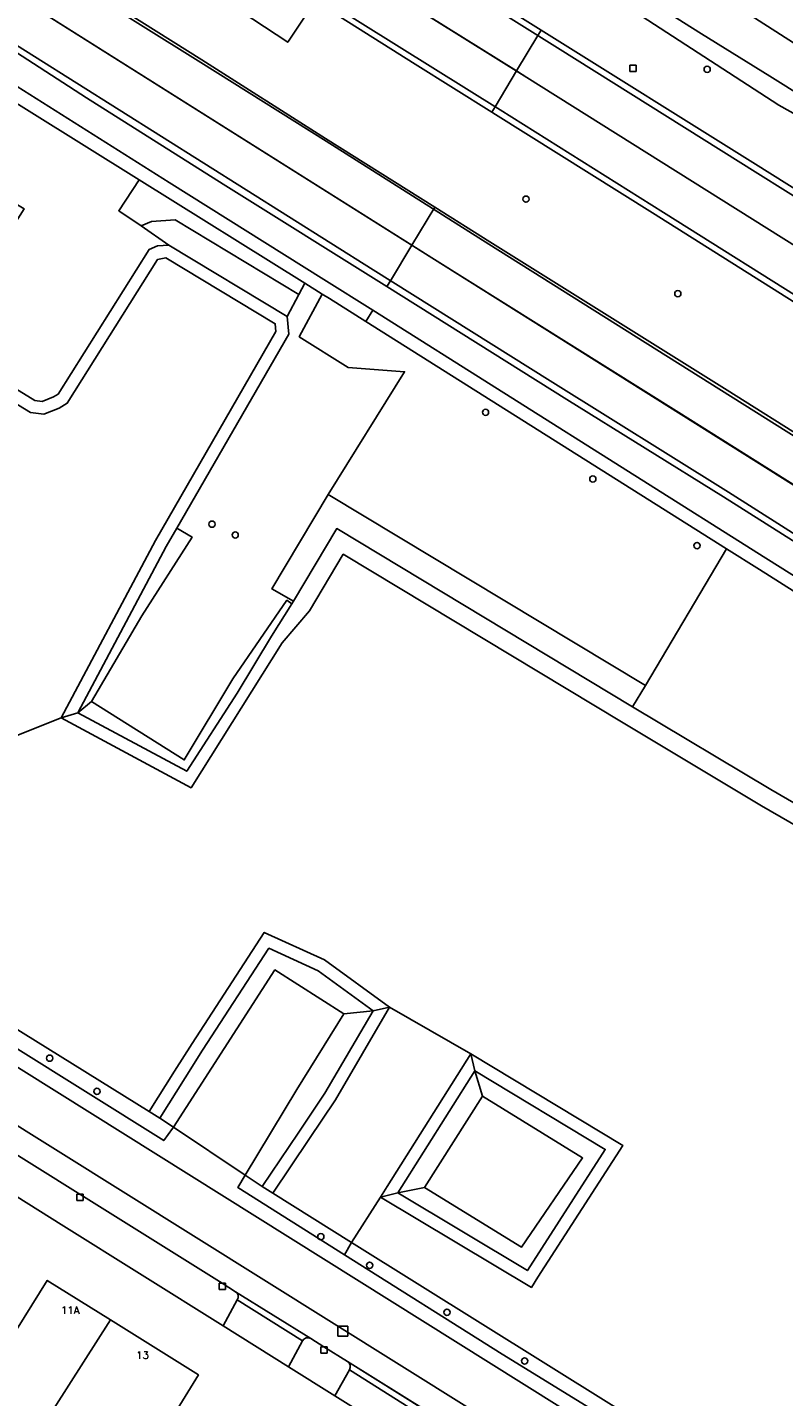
# Model space of a CAD drawing. Header units: metres. Extents: x 108000 to 109000, y 423000 to 423600.
# Tile 32 of 88: x 108245 to 108306, y 423387 to 423497. Entities that reach past the tile are written whole.
import ezdxf

# ---------------------------------------------------------------- set-up
doc = ezdxf.new("R2010")
doc.units = ezdxf.units.M
doc.header["$MEASUREMENT"] = 0
for name, color, linetype in [('Erf', 10, 'Continuous'), ('gasput', 10, 'Continuous'), ('groenvoorziening', 10, 'Continuous'), ('Huisnummers', 10, 'Continuous'), ('inspectie- _rioolput', 10, 'Continuous'), ('kolk', 10, 'Continuous'), ('loofbos', 10, 'Continuous'), ('oever_ slootkant', 10, 'Continuous'), ('pand', 10, 'Continuous'), ('Parkeervlak', 10, 'Continuous'), ('rietland', 10, 'Continuous'), ('rijbaan lokale weg', 10, 'Continuous'), ('vegetatieobject', 10, 'Continuous'), ('Voetpad', 10, 'Continuous'), ('waterloop_ sloot', 10, 'Continuous'), ('Wegmarkering', 10, 'Continuous')]:
    doc.layers.add(name, color=color, linetype=linetype)
doc.styles.get("Standard").update_dxf_attribs({"font": 'txt.shx'})

msp = doc.modelspace()

# ---------------------------------------------------------------- linework, layer by layer
at = {"layer": 'Erf', "color": 52, "true_color": 0xd2d200}
for points in [[(108242.509, 423538.689), (108260.388, 423526.973), (108268.804, 423521.559), (108273.223, 423518.452), (108279.611, 423513.893), (108282.528, 423511.549), (108285.237, 423509.476), (108285.474, 423509.075), (108286.632, 423508.265), (108289.086, 423506.681), (108289.897, 423505.906), (108291.873, 423504.373), (108292.702, 423504.034), (108293.848, 423503.566), (108308.763, 423493.969)], [(108277.702, 423381.637), (108269.821, 423386.573), (108266.095, 423388.907), (108260.835, 423392.202), (108247.834, 423400.345), (108232.506, 423409.958), (108226.783, 423413.547), (108209.929, 423424.116), (108205.911, 423426.636), (108205.223, 423427.067), (108182.671, 423441.332)], [(108251.79, 423392.662), (108258.856, 423388.24), (108252.707, 423378.236), (108245.367, 423382.612), (108246.017, 423383.628), (108241.004, 423386.703), (108246.71, 423395.841), (108251.79, 423392.662)]]:
    msp.add_lwpolyline(points, dxfattribs=at)
at = {"layer": 'gasput', "color": 254, "true_color": 0xd2d2d2}
for p, q in [((108293.519, 423493.019), (108293.519, 423493.519)), ((108293.519, 423493.519), (108294.019, 423493.519)), ((108294.019, 423493.519), (108294.019, 423493.019)), ((108294.019, 423493.019), (108293.519, 423493.019))]:
    msp.add_line(p, q, dxfattribs=at)
at = {"layer": 'groenvoorziening', "color": 3}
for p, q in [((108267.399, 423475.987), (108254.083, 423484.295)), ((108266.922, 423475.092), (108267.399, 423475.987)), ((108268.797, 423475.115), (108267.399, 423475.987)), ((108269.285, 423459.021), (108294.767, 423443.656)), ((108294.767, 423443.656), (108301.286, 423454.655)), ((108262.607, 423404.307), (108256.841, 423408.163))]:
    msp.add_line(p, q, dxfattribs=at)
msp.add_lwpolyline([(108321.351, 423465.257), (108295.348, 423481.657), (108282.726, 423489.555), (108282.427, 423489.743), (108276.283, 423493.6), (108268.228, 423498.674), (108266.028, 423495.357), (108258.528, 423500.331), (108260.616, 423503.48), (108237.536, 423518.063), (108228.014, 423524.18), (108225.726, 423525.717), (108225.792, 423525.845), (108223.2, 423527.421, 0.0472166), (108221.394, 423528.347), (108202.959, 423536.478, -0.0313351), (108200.286, 423537.863), (108176.626, 423552.941)], format="xyb", dxfattribs=at)
for points in [[(108173.424, 423547.68), (108180.013, 423543.519), (108192.343, 423535.75), (108221.891, 423517.306), (108244.668, 423503.073), (108259.129, 423493.949), (108269.06, 423487.632), (108277.839, 423482.107), (108282.262, 423479.324), (108301.332, 423467.392), (108321.499, 423454.712)], [(108254.083, 423484.295), (108236.393, 423495.332), (108235.137, 423496.171), (108233.8, 423496.873), (108232.395, 423497.429), (108229.294, 423498.324), (108228.251, 423498.548), (108226.996, 423498.965), (108226.559, 423499.172)], [(108288.462, 423466.655), (108274.003, 423475.723), (108260.836, 423483.945), (108249.86, 423490.909), (108242.758, 423495.479), (108242.269, 423495.844), (108242.026, 423496.097), (108242.12, 423496.356), (108239.871, 423497.801)], [(108283.268, 423498.287), (108286.388, 423496.335), (108303.611, 423485.56), (108337.629, 423464.208)], [(108311.574, 423486.901), (108305.49, 423490.304), (108293.969, 423497.77)], [(108235.609, 423497.283), (108256.517, 423484.079), (108268.936, 423476.294), (108272.859, 423473.82), (108304.445, 423453.904), (108330.958, 423437.235)], [(108194.038, 423457.904), (108196.619, 423456.392), (108203.977, 423468.684), (108212.627, 423482.341), (108213.206, 423482.003), (108213.605, 423481.752), (108222.093, 423495.689), (108244.857, 423481.974), (108239.274, 423473.179), (108239.039, 423472.523), (108238.85, 423471.955), (108238.823, 423471.413), (108238.918, 423470.926), (108239.269, 423470.493), (108242.249, 423468.675), (108245.703, 423466.567), (108246.298, 423466.486), (108247.211, 423466.851), (108247.59, 423467.081), (108254.889, 423478.697), (108255.566, 423478.994), (108256.487, 423479.061), (108254.242, 423480.597)], [(108254.083, 423484.295), (108252.459, 423481.821), (108254.242, 423480.597)], [(108254.242, 423480.597), (108255.078, 423480.964), (108256.977, 423481.102), (108266.922, 423475.092)], [(108266.922, 423475.092), (108265.98, 423473.325), (108266.108, 423471.89), (108257.114, 423456.31), (108258.348, 423455.586), (108254.297, 423449.25), (108250.273, 423442.377), (108257.713, 423437.685), (108261.621, 423444.187), (108265.966, 423450.509), (108266.37, 423450.227), (108266.499, 423450.432), (108264.755, 423451.417), (108269.285, 423459.021)], [(108268.797, 423475.115), (108266.959, 423471.696), (108270.876, 423469.22), (108275.422, 423468.884), (108269.285, 423459.021)], [(108301.286, 423454.655), (108272.31, 423472.906), (108269.374, 423474.755), (108268.797, 423475.115)], [(108316.067, 423449.307), (108301.056, 423458.816), (108288.462, 423466.655)], [(108324.664, 423439.898), (108318.278, 423443.893), (108303.926, 423452.992), (108301.286, 423454.655)], [(108256.841, 423408.163), (108256.774, 423408.059), (108256.072, 423407.088), (108187.872, 423449.75), (108187.521, 423450.046), (108187.06, 423449.374), (108186.998, 423449.215), (108186.992, 423449.045), (108187.042, 423448.882), (108187.209, 423448.69), (108228.67, 423422.769), (108303.816, 423375.722), (108317.478, 423367.185)], [(108294.767, 423443.656), (108293.747, 423441.935), (108304.861, 423435.292), (108308.361, 423433.26), (108311.209, 423433.26), (108316.383, 423440.142), (108318.376, 423440.142), (108322.951, 423437.313), (108324.056, 423438.981)], [(108262.607, 423404.307), (108266.762, 423411.176), (108270.54, 423417.261), (108264.997, 423420.801), (108256.841, 423408.163)], [(108277.02, 423403.308), (108284.813, 423398.509), (108289.724, 423405.691), (108281.673, 423410.658), (108277.02, 423403.308)], [(108417.703, 423308.752), (108415.562, 423308.317), (108381.606, 423328.005), (108359.549, 423342.097), (108345.937, 423350.692), (108324.755, 423364.147), (108304.298, 423376.979), (108283.259, 423389.924), (108270.586, 423397.911), (108262.008, 423403.317), (108262.607, 423404.307)]]:
    msp.add_lwpolyline(points, dxfattribs=at)
at = {"layer": 'inspectie- _rioolput', "color": 30}
for p, q in [((108270.852, 423392.174), (108270.052, 423392.174)), ((108270.052, 423392.174), (108270.052, 423391.374)), ((108270.852, 423391.374), (108270.852, 423392.174)), ((108270.052, 423391.374), (108270.852, 423391.374))]:
    msp.add_line(p, q, dxfattribs=at)
at = {"layer": 'kolk', "color": 30, "true_color": 0xf07a00}
for p, q in [((108249.095, 423402.262), (108249.095, 423402.762)), ((108249.095, 423402.762), (108249.595, 423402.762)), ((108249.595, 423402.262), (108249.095, 423402.262)), ((108249.595, 423402.762), (108249.595, 423402.262)), ((108260.521, 423395.12), (108260.521, 423395.62)), ((108260.521, 423395.62), (108261.021, 423395.62)), ((108261.021, 423395.62), (108261.021, 423395.12)), ((108261.021, 423395.12), (108260.521, 423395.12)), ((108268.694, 423390.007), (108268.694, 423390.507)), ((108268.694, 423390.507), (108269.194, 423390.507)), ((108269.194, 423390.007), (108268.694, 423390.007)), ((108269.194, 423390.507), (108269.194, 423390.007))]:
    msp.add_line(p, q, dxfattribs=at)
at = {"layer": 'loofbos', "color": 94, "true_color": 0x009600}
msp.add_lwpolyline([(108260.616, 423503.48), (108258.528, 423500.331), (108266.028, 423495.357), (108268.228, 423498.674), (108266.553, 423499.729), (108260.616, 423503.48)], dxfattribs=at)
at = {"layer": 'oever_ slootkant', "color": 92, "true_color": 0x00c300}
for p, q in [((108249.178, 423441.476), (108250.273, 423442.377)), ((108270.54, 423417.261), (108272.89, 423417.524)), ((108281.063, 423412.699), (108274.881, 423402.869)), ((108281.063, 423412.699), (108281.673, 423410.658)), ((108277.02, 423403.308), (108281.673, 423410.658)), ((108255.745, 423408.896), (108256.841, 423408.163)), ((108263.978, 423403.39), (108262.607, 423404.307)), ((108277.02, 423403.308), (108274.881, 423402.869)), ((108270.586, 423397.911), (108271.148, 423398.902))]:
    msp.add_line(p, q, dxfattribs=at)
for points in [[(108340.43, 423470.305), (108316.283, 423485.492), (108310.493, 423489.04), (108304.763, 423492.649), (108299.272, 423496.05), (108294.646, 423498.978), (108291.753, 423500.635), (108291.76, 423501.282), (108292.281, 423501.935), (108292.63, 423502.221), (108293.114, 423502.618), (108293.69, 423503.362), (108293.848, 423503.566), (108292.702, 423504.034), (108291.873, 423504.373), (108290.001, 423501.145), (108290.145, 423500.248), (108290.191, 423499.962), (108291.941, 423498.851), (108293.969, 423497.77), (108305.49, 423490.304), (108311.574, 423486.901), (108324.019, 423478.943), (108339.701, 423469.086)], [(108256.977, 423481.102), (108255.078, 423480.964), (108254.242, 423480.597), (108256.487, 423479.061), (108265.98, 423473.325), (108266.922, 423475.092), (108256.977, 423481.102)], [(108255.745, 423408.896), (108254.896, 423409.424), (108207.212, 423439.042), (108186.751, 423452.022), (108159.78, 423469.067), (108157.654, 423470.096), (108153.921, 423472.466), (108154.272, 423471.166), (108159.147, 423468.07), (108186.045, 423451.084), (108186.19, 423451.114), (108186.68, 423451.761), (108187.994, 423450.939), (108187.613, 423450.18), (108187.521, 423450.046), (108187.872, 423449.75), (108256.072, 423407.088), (108256.774, 423408.059), (108256.841, 423408.163)], [(108293.747, 423441.935), (108294.767, 423443.656), (108269.285, 423459.021), (108264.755, 423451.417), (108266.499, 423450.432), (108269.975, 423456.27), (108293.747, 423441.935)], [(108250.273, 423442.377), (108254.297, 423449.25), (108258.348, 423455.586), (108257.114, 423456.31), (108256.268, 423454.844), (108249.178, 423441.476)], [(108249.178, 423441.476), (108257.914, 423436.771), (108261.972, 423443.049), (108264.73, 423447.617), (108266.37, 423450.227), (108265.966, 423450.509), (108261.621, 423444.187), (108257.713, 423437.685), (108250.273, 423442.377)], [(108272.89, 423417.524), (108268.481, 423420.734), (108264.517, 423422.542), (108259.181, 423414.348), (108257.783, 423412.129), (108255.745, 423408.896)], [(108256.841, 423408.163), (108264.997, 423420.801), (108270.54, 423417.261)], [(108263.978, 423403.39), (108266.856, 423407.677), (108269.012, 423410.889), (108272.89, 423417.524)], [(108270.54, 423417.261), (108266.762, 423411.176), (108262.607, 423404.307)], [(108274.881, 423402.869), (108285.291, 423396.629), (108291.549, 423406.375), (108281.063, 423412.699)], [(108281.673, 423410.658), (108289.724, 423405.691), (108284.813, 423398.509), (108277.02, 423403.308)], [(108262.607, 423404.307), (108262.008, 423403.317), (108270.586, 423397.911)], [(108271.148, 423398.902), (108264.826, 423402.859), (108263.978, 423403.39)], [(108414.616, 423309.191), (108379.73, 423330.929), (108352.026, 423348.378), (108320.197, 423368.8), (108292.036, 423385.83), (108271.148, 423398.902)], [(108270.586, 423397.911), (108283.259, 423389.924), (108304.298, 423376.979), (108324.755, 423364.147), (108345.937, 423350.692), (108359.549, 423342.097), (108381.606, 423328.005), (108415.562, 423308.317)]]:
    msp.add_lwpolyline(points, dxfattribs=at)
at = {"layer": 'pand', "color": 1}
msp.add_line((108246.017, 423383.628), (108251.79, 423392.662), dxfattribs=at)
for points in [[(108251.79, 423392.662), (108246.71, 423395.841), (108241.004, 423386.703), (108246.017, 423383.628)], [(108246.017, 423383.628), (108245.367, 423382.612), (108252.707, 423378.236), (108258.856, 423388.24), (108251.79, 423392.662)]]:
    msp.add_lwpolyline(points, dxfattribs=at)
at = {"layer": 'Parkeervlak', "color": 255}
for points in [[(108186.901, 423444.186), (108187.066, 423444.059), (108187.241, 423443.837), (108187.347, 423443.575), (108187.802, 423441.625), (108187.872, 423441.429), (108188.03, 423441.192), (108188.249, 423441.006), (108190.994, 423439.249), (108201.592, 423432.631), (108206.882, 423429.318), (108211.719, 423426.308), (108212.759, 423425.654), (108225.898, 423417.417), (108227.813, 423416.222), (108234.303, 423412.164), (108260.771, 423395.62), (108261.839, 423394.938), (108267.883, 423391.165), (108268.944, 423390.507), (108270.841, 423389.317), (108279.499, 423383.909)], [(108309.321, 423367.568), (108301.698, 423372.385), (108280.627, 423385.553), (108186.901, 423444.186)]]:
    msp.add_lwpolyline(points, dxfattribs=at)
at = {"layer": 'rietland', "color": 92, "true_color": 0x00d200}
for p, q in [((108247.829, 423441.067), (108249.178, 423441.476)), ((108274.21, 423417.8), (108272.89, 423417.524)), ((108280.739, 423414.062), (108281.063, 423412.699)), ((108274.881, 423402.869), (108281.063, 423412.699)), ((108274.881, 423402.869), (108273.491, 423402.537))]:
    msp.add_line(p, q, dxfattribs=at)
for points in [[(108249.178, 423441.476), (108256.268, 423454.844), (108257.114, 423456.31), (108266.108, 423471.89), (108265.98, 423473.325), (108256.487, 423479.061), (108255.566, 423478.994), (108254.889, 423478.697), (108247.59, 423467.081), (108247.211, 423466.851), (108246.298, 423466.486), (108245.703, 423466.567), (108242.249, 423468.675)], [(108241.752, 423467.806), (108245.361, 423465.604), (108246.424, 423465.46), (108247.659, 423465.953), (108248.311, 423466.349), (108255.572, 423477.905), (108256.242, 423478.041), (108265.029, 423472.731), (108265.084, 423472.116), (108255.393, 423455.328), (108247.829, 423441.067)], [(108311.209, 423433.26), (108308.361, 423433.26), (108304.861, 423435.292), (108293.747, 423441.935), (108269.975, 423456.27), (108266.499, 423450.432), (108266.37, 423450.227), (108264.73, 423447.617), (108261.972, 423443.049), (108257.914, 423436.771), (108249.178, 423441.476)], [(108247.829, 423441.067), (108258.263, 423435.447), (108265.577, 423447.085), (108267.788, 423449.664), (108270.492, 423454.207), (108292.975, 423440.649), (108304.1, 423434), (108307.957, 423431.76), (108311.958, 423431.76)], [(108274.21, 423417.8), (108268.988, 423421.602), (108264.149, 423423.809), (108258.339, 423414.887), (108256.934, 423412.663), (108254.896, 423409.424), (108255.745, 423408.896), (108257.783, 423412.129), (108259.181, 423414.348), (108264.517, 423422.542), (108268.481, 423420.734), (108272.89, 423417.524)], [(108272.89, 423417.524), (108269.012, 423410.889), (108266.856, 423407.677), (108263.978, 423403.39), (108264.826, 423402.859), (108267.715, 423407.163), (108269.86, 423410.358), (108274.21, 423417.8)], [(108273.491, 423402.537), (108285.609, 423395.273), (108286.136, 423396.094), (108292.946, 423406.7), (108280.739, 423414.062)], [(108280.739, 423414.062), (108274.023, 423403.383), (108273.491, 423402.537)], [(108281.063, 423412.699), (108291.549, 423406.375), (108285.291, 423396.629), (108274.881, 423402.869)]]:
    msp.add_lwpolyline(points, dxfattribs=at)
at = {"layer": 'rijbaan lokale weg', "color": 255}
msp.add_line((108277.839, 423482.107), (108276.006, 423479.057), dxfattribs=at)
for points in [[(108284.419, 423493.058), (108267.391, 423503.706), (108251.125, 423513.907), (108167.727, 423566.412), (108147.638, 423579.077)], [(108276.006, 423479.057), (108189.585, 423533.498), (108171.648, 423544.761), (108139.195, 423565.219)], [(108286.388, 423496.335), (108283.268, 423498.287), (108271.896, 423505.317), (108234.06, 423529.052), (108215.966, 423540.457), (108206.777, 423546.282), (108197.184, 423552.24), (108190.01, 423556.878), (108189.901, 423556.724)], [(108277.839, 423482.107), (108269.06, 423487.632), (108259.129, 423493.949), (108244.668, 423503.073), (108221.891, 423517.306), (108192.343, 423535.75), (108180.013, 423543.519), (108173.424, 423547.68), (108163.909, 423553.688)], [(108223.2, 423527.421), (108225.792, 423525.845), (108225.726, 423525.717), (108228.014, 423524.18), (108237.536, 423518.063), (108260.616, 423503.48), (108266.553, 423499.729), (108268.228, 423498.674), (108276.283, 423493.6), (108282.427, 423489.743)], [(108286.388, 423496.335), (108286.126, 423495.899), (108284.419, 423493.058)], [(108396.749, 423426.882), (108384.59, 423434.644), (108364.991, 423446.992), (108337.629, 423464.208), (108303.611, 423485.56), (108286.388, 423496.335)], [(108282.427, 423489.743), (108282.69, 423490.181), (108284.419, 423493.058)], [(108394.877, 423423.768), (108366.902, 423441.328), (108322.672, 423469.025), (108285.256, 423492.534), (108284.419, 423493.058)], [(108303.816, 423375.722), (108228.67, 423422.769), (108187.209, 423448.69), (108184.854, 423450.182), (108154.879, 423468.924), (108154.684, 423469.101), (108154.547, 423469.277), (108154.434, 423469.548), (108154.332, 423470.944), (108154.272, 423471.166), (108153.921, 423472.466), (108153.839, 423472.769), (108146.637, 423477.044), (108146.254, 423476.809), (108145.869, 423476.49), (108145.541, 423476.289), (108144.937, 423475.919), (108144.585, 423475.804), (108144.248, 423475.782), (108143.916, 423475.84), (108143.603, 423475.975), (108135.983, 423480.754), (108130.455, 423484.19), (108122.194, 423489.385)], [(108282.427, 423489.743), (108282.726, 423489.555), (108295.348, 423481.657), (108321.351, 423465.257), (108337.59, 423455.096), (108365.313, 423437.692), (108369.512, 423435.041), (108379.511, 423428.756), (108386.391, 423424.411), (108392.867, 423420.423)], [(108388.404, 423412.995), (108377.081, 423420.006), (108357.272, 423432.334), (108338.624, 423443.965), (108321.499, 423454.712), (108301.332, 423467.392), (108282.262, 423479.324), (108277.839, 423482.107)], [(108276.006, 423479.057), (108274.285, 423476.192), (108274.003, 423475.723)], [(108386.412, 423409.679), (108355.646, 423428.991), (108277.607, 423478.048), (108276.006, 423479.057)], [(108274.003, 423475.723), (108288.462, 423466.655), (108301.056, 423458.816), (108316.067, 423449.307), (108335.699, 423437.035), (108355.691, 423424.48), (108374.302, 423412.835), (108384.457, 423406.426)], [(108179.586, 423443.102), (108180.127, 423443.583), (108180.471, 423443.827), (108180.717, 423444.002), (108181.35, 423444.353), (108182.018, 423444.632), (108182.445, 423444.779), (108183.088, 423444.931), (108183.745, 423445.003), (108184.406, 423444.996), (108185.061, 423444.909), (108185.701, 423444.744), (108186.316, 423444.502), (108186.901, 423444.186), (108280.627, 423385.553), (108301.698, 423372.385), (108309.321, 423367.568), (108312.872, 423365.346), (108315.585, 423363.636)]]:
    msp.add_lwpolyline(points, dxfattribs=at)
msp.add_lwpolyline([(108166.639, 423543.706), (108168.569, 423542.552), (108196.509, 423525.06), (108200.095, 423522.832, -0.023214), (108201.27, 423522.031), (108202.164, 423521.61), (108238.306, 423498.882), (108239.871, 423497.801), (108242.12, 423496.356), (108242.026, 423496.097), (108242.269, 423495.844), (108242.758, 423495.479), (108249.86, 423490.909), (108260.836, 423483.945), (108274.003, 423475.723)], format="xyb", dxfattribs=at)
at = {"layer": 'vegetatieobject', "color": 3}
for centre in [(108299.731, 423493.193), (108285.173, 423482.754), (108297.376, 423475.155), (108281.925, 423465.618), (108290.545, 423460.258), (108259.944, 423456.627), (108261.811, 423455.761), (108298.917, 423454.907), (108246.902, 423413.707), (108250.698, 423411.037), (108268.693, 423399.363), (108272.609, 423397.063), (108278.827, 423393.283), (108285.062, 423389.367)]:
    msp.add_circle(centre, 0.25, dxfattribs=at)
at = {"layer": 'Voetpad', "color": 255}
for p, q in [((108272.31, 423472.906), (108272.859, 423473.82)), ((108261.964, 423394.28), (108260.835, 423392.202)), ((108267.883, 423391.165), (108261.839, 423394.938)), ((108267.213, 423390.989), (108261.964, 423394.28)), ((108260.835, 423392.202), (108266.095, 423388.907)), ((108266.095, 423388.907), (108267.213, 423390.989)), ((108266.095, 423388.907), (108269.821, 423386.573)), ((108279.499, 423383.909), (108270.841, 423389.317)), ((108270.989, 423388.642), (108269.821, 423386.573)), ((108270.989, 423388.642), (108278.81, 423383.734)), ((108269.821, 423386.573), (108277.702, 423381.637))]:
    msp.add_line(p, q, dxfattribs=at)
for points in [[(108221.084, 423502.448), (108221.396, 423502.303), (108225.801, 423499.531), (108226.559, 423499.172), (108226.996, 423498.965), (108228.251, 423498.548), (108229.294, 423498.324), (108232.395, 423497.429), (108233.8, 423496.873), (108235.137, 423496.171), (108236.393, 423495.332), (108254.083, 423484.295), (108267.399, 423475.987), (108268.797, 423475.115), (108269.374, 423474.755), (108272.31, 423472.906)], [(108272.859, 423473.82), (108268.936, 423476.294), (108256.517, 423484.079), (108235.609, 423497.283), (108234.105, 423498.029), (108232.536, 423498.628), (108230.724, 423499.118), (108228.789, 423499.535), (108227.65, 423499.866), (108226.099, 423500.55)], [(108383.43, 423404.182), (108382.35, 423404.882), (108353.902, 423422.744), (108330.958, 423437.235), (108304.445, 423453.904), (108272.859, 423473.82)], [(108272.31, 423472.906), (108301.286, 423454.655), (108303.926, 423452.992), (108318.278, 423443.893), (108324.664, 423439.898), (108330.413, 423436.301), (108353.359, 423421.866), (108377.903, 423406.338), (108382.628, 423403.382)], [(108261.839, 423394.938), (108260.771, 423395.62), (108234.303, 423412.164)], [(108232.506, 423409.958), (108247.834, 423400.345), (108260.835, 423392.202)], [(108261.839, 423394.938), (108261.968, 423394.82), (108262.044, 423394.645), (108262.043, 423394.454), (108261.964, 423394.28)], [(108267.213, 423390.989), (108267.33, 423391.127), (108267.504, 423391.217), (108267.7, 423391.23), (108267.883, 423391.165)], [(108270.841, 423389.317), (108268.944, 423390.507), (108267.883, 423391.165)], [(108270.841, 423389.317), (108270.955, 423389.21), (108271.043, 423389.031), (108271.056, 423388.831), (108270.989, 423388.642)]]:
    msp.add_lwpolyline(points, dxfattribs=at)
at = {"layer": 'waterloop_ sloot', "color": 5}
for p, q in [((108228.109, 423433.196), (108247.829, 423441.067)), ((108280.739, 423414.062), (108274.21, 423417.8)), ((108271.148, 423398.902), (108273.491, 423402.537))]:
    msp.add_line(p, q, dxfattribs=at)
for points in [[(108342.018, 423472.864), (108338.592, 423474.897), (108331.937, 423479.038), (108327.012, 423482.173), (108319.373, 423486.875), (108308.763, 423493.969), (108293.848, 423503.566), (108293.69, 423503.362), (108293.114, 423502.618), (108292.63, 423502.221), (108292.281, 423501.935), (108291.76, 423501.282), (108291.753, 423500.635), (108294.646, 423498.978), (108299.272, 423496.05), (108304.763, 423492.649), (108310.493, 423489.04), (108316.283, 423485.492), (108340.43, 423470.305)], [(108247.829, 423441.067), (108255.393, 423455.328), (108265.084, 423472.116), (108265.029, 423472.731), (108256.242, 423478.041), (108255.572, 423477.905), (108248.311, 423466.349), (108247.659, 423465.953), (108246.424, 423465.46), (108245.361, 423465.604), (108241.752, 423467.806)], [(108174.186, 423464.743), (108161.569, 423471.904), (108156.763, 423474.663), (108155.231, 423475.643), (108154.446, 423476.338), (108153.979, 423475.606), (108153.355, 423474.564), (108153.839, 423472.769), (108153.921, 423472.466), (108157.654, 423470.096), (108159.78, 423469.067), (108186.751, 423452.022), (108207.212, 423439.042), (108254.896, 423409.424), (108256.934, 423412.663), (108258.339, 423414.887), (108264.149, 423423.809), (108268.988, 423421.602), (108274.21, 423417.8)], [(108311.958, 423431.76), (108307.957, 423431.76), (108304.1, 423434), (108292.975, 423440.649), (108270.492, 423454.207), (108267.788, 423449.664), (108265.577, 423447.085), (108258.263, 423435.447), (108247.829, 423441.067)], [(108274.21, 423417.8), (108269.86, 423410.358), (108267.715, 423407.163), (108264.826, 423402.859), (108271.148, 423398.902)], [(108273.491, 423402.537), (108274.023, 423403.383), (108280.739, 423414.062)], [(108280.739, 423414.062), (108292.946, 423406.7), (108286.136, 423396.094), (108285.609, 423395.273), (108273.491, 423402.537)], [(108271.148, 423398.902), (108292.036, 423385.83), (108320.197, 423368.8), (108352.026, 423348.378), (108379.73, 423330.929), (108414.616, 423309.191)]]:
    msp.add_lwpolyline(points, dxfattribs=at)
at = {"layer": 'Wegmarkering', "color": 255}
for points in [[(108440.544, 423398.89), (108440.463, 423398.82), (108411.614, 423417.206), (108384.971, 423433.946), (108364.669, 423446.66), (108350.95, 423455.262), (108337.339, 423463.777), (108317.136, 423476.454), (108303.815, 423484.823), (108287.707, 423494.907), (108271.439, 423505.11), (108253.386, 423516.451), (108234.046, 423528.644), (108222.155, 423536.057), (108169.46, 423569.171)], [(108439.217, 423392.136), (108439.273, 423392.225), (108436.429, 423393.876), (108433.142, 423395.898), (108413.745, 423407.991), (108396.492, 423418.829), (108379.561, 423429.429), (108365.474, 423438.272), (108321.464, 423465.831), (108296.237, 423481.691), (108283.096, 423489.927), (108266.647, 423500.219), (108250.475, 423510.353), (108237.533, 423518.5), (108225.843, 423525.933), (108218.621, 423530.373), (108165.971, 423563.616)], [(108161.939, 423554.926), (108163.31, 423553.91), (108179.898, 423543.413), (108192.296, 423535.596), (108221.833, 423517.108), (108244.714, 423502.714), (108259.054, 423493.737), (108269.106, 423487.422), (108282.183, 423479.137), (108299.95, 423467.953), (108321.372, 423454.491)]]:
    msp.add_lwpolyline(points, dxfattribs=at)
for points in [[(108167.727, 423566.412), (108251.125, 423513.907), (108267.391, 423503.706), (108285.256, 423492.534), (108322.672, 423469.025), (108366.902, 423441.328), (108427.414, 423403.344), (108435.021, 423398.539, 0.0441771), (108452.823, 423389.163, 0.0330613), (108468.133, 423384.151, 0.029025), (108483.918, 423380.863, 0.0289576), (108499.952, 423379.465, 0.0278101), (108516.055, 423379.983)], [(108509.784, 423367.123, -0.0131037), (108499.122, 423366.849, -0.0305872), (108481.374, 423367.988, -0.02205), (108465.53, 423370.783, -0.0192433), (108449.226, 423375.05, -0.025979), (108436.418, 423379.756, -0.0346074), (108424.139, 423386.07), (108423.272, 423386.57), (108417.282, 423390.302), (108406.618, 423396.982), (108355.646, 423428.991), (108338.293, 423439.919), (108297.446, 423465.594), (108277.607, 423478.048), (108189.585, 423533.498), (108171.648, 423544.761)], [(108510.002, 423363.721), (108507.103, 423363.614, -0.0201459), (108492.276, 423363.606, -0.0241355), (108475.795, 423365.332, -0.0227436), (108459.808, 423368.661, -0.0177006), (108443.975, 423373.187, -0.0385117), (108428.681, 423379.655), (108421.772, 423383.532), (108408.177, 423392.085), (108355.726, 423424.99), (108336.129, 423437.332), (108316.193, 423449.833), (108301.446, 423459.213), (108287.109, 423468.156), (108272.887, 423477.068), (108242.258, 423496.357), (108238.306, 423498.882), (108202.164, 423521.61), (108201.27, 423522.031)]]:
    msp.add_lwpolyline(points, format="xyb", dxfattribs=at)

# ---------------------------------------------------------------- texts
at = {"layer": 'Huisnummers', "color": 255}
for s, p in [('11A', (108247.809, 423393.148)), ('13', (108253.849, 423389.534))]:
    msp.add_text(s, height=0.6, dxfattribs=at).set_placement(p)

doc.saveas('drawing.dxf')
